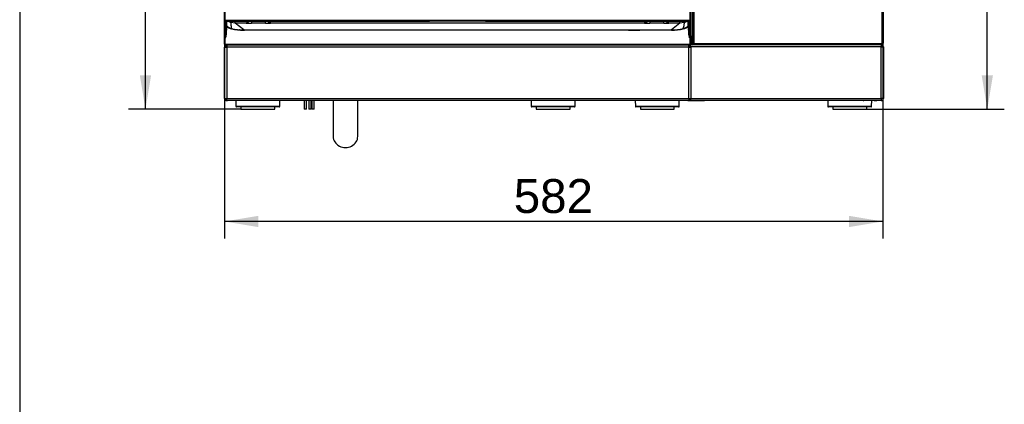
# Model space of a CAD drawing. Header units: millimetres. Extents: x 0 to 287, y 0 to 200.
# Tile 6 of 33: x 10 to 97, y 100 to 134. Entities that reach past the tile are written whole.
import ezdxf
from ezdxf.enums import TextEntityAlignment as Align

# ---------------------------------------------------------------- set-up
doc = ezdxf.new("R2010")
doc.units = ezdxf.units.MM
for name, color, linetype in [('134.132_BW4_CTM-', 7, 'Continuous'), ('Marges', 7, 'Continuous'), ('Standard', 7, 'Continuous')]:
    doc.layers.add(name, color=color, linetype=linetype)
doc.styles.add('SEACAD_Arial', font='arial.ttf')
doc.dimstyles.new('ISO', dxfattribs={"dimtxt": 3, "dimasz": 3, "dimexe": 1.5, "dimexo": 0, "dimgap": 0.75, "dimtad": 1, "dimdec": 0, "dimlfac": 10, "dimtxsty": 'SEACAD_Arial', "dimblk1": '_SE_FILLED', "dimblk2": '_SE_FILLED', "dimsah": 1, "dimcen": 1.5, "dimazin": 0, "dimtfac": 0.7, "dimtdec": 3, "dimtmove": 0, "dimatfit": 3, "dimfxl": 1, "dimarcsym": 0})

# ---------------------------------------------------------------- blocks, each defined once
blk = doc.blocks.new('SE1')
at = {"layer": '134.132_BW4_CTM-', "color": 7, "linetype": 'Continuous'}
for p, q in [((69.471, 131.923), (69.471, 174.251)), ((69.576, 174.251), (69.576, 131.923)), ((86.166, 174.251), (86.166, 131.923)), ((86.271, 174.251), (86.271, 131.923)), ((86.285, 174.29), (86.285, 131.93)), ((28.085, 133.946), (28.085, 134.909)), ((28.135, 134.906), (28.135, 133.952)), ((69.235, 133.952), (69.235, 134.906)), ((69.285, 134.909), (69.285, 133.946)), ((28.085, 133.947), (28.085, 133.939)), ((28.085, 132.993), (28.085, 133.946)), ((28.085, 133.946), (28.085, 133.946)), ((28.114, 133.901), (28.114, 133.952)), ((69.235, 133.952), (28.135, 133.952)), ((28.135, 133.94), (69.235, 133.94)), ((28.135, 133.896), (28.135, 133.94)), ((69.235, 133.896), (28.135, 133.896)), ((28.135, 133.896), (28.135, 132.943)), ((28.206, 132.943), (28.206, 133.88)), ((28.255, 133.43), (28.223, 132.509)), ((28.227, 132.668), (28.255, 133.456)), ((28.233, 132.541), (28.258, 133.27)), ((28.236, 133.886), (28.236, 132.972)), ((28.237, 133.952), (28.237, 133.94)), ((28.255, 133.456), (28.245, 133.886)), ((28.255, 133.43), (28.258, 133.27)), ((28.285, 133.458), (28.257, 132.671)), ((28.266, 133.887), (46.083, 133.887)), ((28.267, 133.94), (28.267, 133.952)), ((28.293, 133.45), (28.285, 133.458)), ((29.038, 133.72), (28.648, 133.774)), ((29.038, 133.72), (29.038, 133.887)), ((30.02, 133.72), (29.038, 133.72)), ((29.789, 133.119), (29.038, 133.72)), ((29.414, 133.141), (29.402, 133.109)), ((29.434, 133.109), (29.445, 133.139)), ((29.463, 133.104), (29.463, 133.113)), ((29.463, 133.113), (29.863, 133.093)), ((29.789, 133.119), (67.58, 133.119)), ((30.412, 133.093), (30.411, 133.119)), ((30.467, 133.884), (30.467, 133.702)), ((31.703, 133.702), (30.467, 133.702)), ((31.703, 133.702), (31.703, 133.884)), ((65.216, 133.72), (32.148, 133.72)), ((46.083, 133.887), (46.207, 133.887)), ((46.207, 133.94), (46.207, 133.952)), ((51.163, 133.887), (46.207, 133.887)), ((51.163, 133.952), (51.163, 133.94)), ((51.163, 133.887), (51.285, 133.887)), ((51.285, 133.887), (69.103, 133.887)), ((65.667, 133.884), (65.667, 133.702)), ((66.903, 133.702), (65.667, 133.702)), ((66.338, 133.119), (66.339, 133.093)), ((66.368, 133.093), (66.367, 133.119)), ((66.56, 133.093), (66.561, 133.119)), ((66.903, 133.702), (66.903, 133.884)), ((68.332, 133.72), (67.353, 133.72)), ((67.526, 133.119), (67.525, 133.093)), ((68.332, 133.72), (67.58, 133.119)), ((67.58, 133.119), (67.58, 133.093)), ((68.332, 133.72), (68.332, 133.887)), ((68.721, 133.774), (68.332, 133.72)), ((68.622, 133.234), (68.701, 133.515)), ((69.063, 133.475), (69.073, 133.887)), ((69.113, 132.667), (69.085, 133.458)), ((69.102, 133.952), (69.103, 133.94)), ((69.125, 133.885), (69.115, 133.456)), ((69.115, 133.456), (69.142, 132.668)), ((69.132, 133.952), (69.133, 133.94)), ((69.134, 133.886), (69.134, 132.972)), ((69.164, 133.88), (69.164, 132.943)), ((69.235, 133.94), (69.235, 133.896)), ((69.235, 132.943), (69.235, 133.896)), ((69.255, 133.952), (69.255, 133.901)), ((69.284, 133.939), (69.284, 133.947)), ((69.285, 133.946), (69.285, 132.993)), ((69.285, 133.946), (69.285, 133.946)), ((28.085, 132.409), (28.085, 132.993)), ((28.085, 131.86), (28.085, 132.409)), ((28.135, 132.943), (28.135, 132.403)), ((28.135, 132.943), (28.206, 132.943)), ((28.188, 132.403), (28.135, 132.403)), ((28.135, 132.403), (28.135, 131.855)), ((67.58, 133.093), (29.789, 133.093)), ((69.142, 132.668), (69.143, 132.666)), ((69.142, 132.668), (69.143, 132.665)), ((69.179, 132.415), (69.143, 132.665)), ((69.164, 132.943), (69.235, 132.943)), ((69.178, 132.415), (69.181, 132.403)), ((69.178, 132.415), (69.179, 132.415)), ((69.235, 132.403), (69.181, 132.403)), ((69.235, 132.403), (69.235, 132.943)), ((69.235, 131.855), (69.235, 132.403)), ((69.285, 132.993), (69.285, 132.409)), ((69.36, 132.56), (69.285, 132.56)), ((69.36, 132.46), (69.285, 132.46)), ((69.385, 132.41), (69.285, 132.41)), ((69.285, 132.409), (69.285, 131.86)), ((69.385, 131.935), (69.385, 132.435)), ((28.085, 131.86), (28.085, 131.86)), ((28.105, 131.61), (28.105, 131.597)), ((28.105, 131.61), (28.205, 131.61)), ((28.105, 127.06), (28.105, 131.597)), ((28.135, 131.855), (28.135, 131.854)), ((28.135, 131.854), (69.235, 131.854)), ((28.135, 131.81), (28.135, 131.854)), ((69.235, 131.81), (28.135, 131.81)), ((28.205, 131.61), (28.205, 131.597)), ((28.305, 131.61), (28.205, 131.61)), ((28.205, 131.589), (28.205, 131.597)), ((28.305, 131.743), (28.305, 131.81)), ((28.305, 131.743), (28.305, 131.586)), ((69.105, 131.586), (28.305, 131.586)), ((28.305, 131.586), (28.305, 127.049)), ((28.37, 131.81), (69.04, 131.81)), ((28.68, 131.81), (28.68, 131.81)), ((69.105, 131.76), (69.105, 131.743)), ((69.105, 131.586), (69.105, 131.743)), ((86.105, 131.61), (69.105, 131.61)), ((69.105, 127.049), (69.105, 131.586)), ((69.205, 131.61), (69.205, 131.597)), ((69.205, 131.597), (69.305, 131.597)), ((69.205, 131.597), (69.205, 131.589)), ((69.235, 131.854), (69.235, 131.855)), ((69.235, 131.81), (69.235, 131.854)), ((86.105, 131.81), (69.235, 131.81)), ((69.285, 131.93), (69.385, 131.93)), ((69.285, 131.86), (69.285, 131.86)), ((69.305, 131.61), (69.305, 131.597)), ((69.305, 131.597), (69.305, 127.06)), ((69.471, 131.923), (69.576, 131.923)), ((69.51, 131.91), (69.576, 131.91)), ((69.51, 131.81), (69.51, 131.91)), ((69.576, 131.923), (86.166, 131.923)), ((69.576, 131.923), (69.576, 131.818)), ((86.166, 131.818), (69.576, 131.818)), ((81.47, 131.81), (81.47, 131.818)), ((81.705, 131.81), (81.705, 131.818)), ((84.225, 131.81), (84.225, 131.818)), ((84.405, 131.818), (84.405, 131.81)), ((86.105, 131.81), (86.105, 131.61)), ((86.105, 131.81), (86.165, 131.81)), ((86.105, 127.06), (86.105, 131.61)), ((86.105, 131.61), (86.305, 131.61)), ((86.165, 131.811), (86.165, 131.818)), ((86.166, 131.923), (86.166, 131.818)), ((86.166, 131.923), (86.271, 131.923)), ((86.285, 131.93), (86.271, 131.93)), ((86.305, 131.61), (86.305, 127.06)), ((28.305, 127.036), (28.305, 127.049)), ((28.305, 127.036), (69.105, 127.036)), ((28.305, 126.91), (28.305, 127.036)), ((69.105, 127.036), (69.105, 127.049)), ((69.105, 127.036), (69.105, 126.91)), ((69.305, 127.06), (86.105, 127.06)), ((86.305, 127.06), (86.105, 127.06)), ((86.105, 127.06), (86.105, 126.86)), ((28.336, 126.86), (28.305, 126.86)), ((28.336, 126.86), (28.336, 126.882)), ((28.374, 126.86), (28.336, 126.86)), ((28.385, 126.86), (28.374, 126.86)), ((69.024, 126.86), (28.386, 126.86)), ((29.091, 126.86), (29.1, 126.359)), ((29.1, 126.359), (32.97, 126.359)), ((32.92, 126.31), (29.15, 126.31)), ((29.535, 126.31), (29.535, 126.11)), ((32.535, 126.11), (32.535, 126.31)), ((32.97, 126.359), (32.979, 126.86)), ((35.135, 126.86), (35.135, 126.11)), ((35.335, 126.11), (35.335, 126.86)), ((35.549, 126.86), (35.549, 126.11)), ((35.749, 126.11), (35.749, 126.86)), ((35.806, 126.86), (35.806, 126.11)), ((36.006, 126.11), (36.006, 126.86)), ((37.7, 126.86), (37.7, 123.689)), ((39.87, 123.689), (39.87, 126.86)), ((55.191, 126.86), (55.2, 126.359)), ((55.2, 126.359), (59.07, 126.359)), ((59.02, 126.31), (55.25, 126.31)), ((55.635, 126.31), (55.635, 126.11)), ((58.635, 126.11), (58.635, 126.31)), ((59.07, 126.359), (59.079, 126.86)), ((64.391, 126.86), (64.4, 126.359)), ((64.4, 126.359), (68.27, 126.359)), ((68.22, 126.31), (64.45, 126.31)), ((64.835, 126.31), (64.835, 126.11)), ((67.835, 126.11), (67.835, 126.31)), ((68.27, 126.359), (68.279, 126.86)), ((69.024, 126.86), (70.48, 126.86)), ((69.036, 126.86), (69.025, 126.86)), ((69.074, 126.86), (69.036, 126.86)), ((69.105, 126.86), (69.074, 126.86)), ((86.105, 126.86), (69.105, 126.86)), ((81.391, 126.86), (70.48, 126.86)), ((81.391, 126.86), (81.4, 126.359)), ((81.4, 126.359), (85.27, 126.359)), ((85.22, 126.31), (81.45, 126.31)), ((81.835, 126.31), (81.835, 126.11)), ((84.53, 126.86), (84.58, 126.86)), ((85.48, 126.86), (84.58, 126.86)), ((84.835, 126.11), (84.835, 126.31)), ((85.27, 126.359), (85.279, 126.86)), ((85.48, 126.86), (85.53, 126.86)), ((85.53, 126.86), (85.73, 126.86)), ((85.53, 126.86), (85.53, 126.86)), ((85.73, 126.86), (85.73, 126.86)), ((29.535, 126.11), (32.535, 126.11)), ((35.335, 126.11), (35.135, 126.11)), ((35.749, 126.11), (35.549, 126.11)), ((36.006, 126.11), (35.806, 126.11)), ((55.635, 126.11), (58.635, 126.11)), ((64.835, 126.11), (67.835, 126.11)), ((81.835, 126.11), (84.835, 126.11))]:
    blk.add_line(p, q, dxfattribs=at)
for centre, radius, start, end in [((28.285, 133.455), 0.03, 43.55767, 177.78284), ((-12.766, 132.784), 41.078, 0.96484, 1.54009), ((28.175, 133.342), 0.187, 41.87821, 45.37095), ((28.889, 134.02), 0.798, 223.92724, 256.91184), ((28.869, 134.543), 0.8, 235.5979, 254.00138), ((24.97, 135.238), 3.959, 338.30037, 339.97109), ((29.791, 137.904), 4.785, 256.9229, 269.98571), ((29.823, 138.105), 5.012, 257.19243, 259.46114), ((30.435, 138.415), 4.714, 264.95715, 270.38999), ((31.539, 143.115), 9.415, 270.99834, 273.70805), ((32.355, 134.299), 0.615, 222.38162, 250.27158), ((33.218, 134.184), 1.167, 194.8297, 203.43747), ((64.394, 134.145), 0.926, 332.65231, 343.63194), ((65.638, 138.543), 4.841, 265.00723, 270.34593), ((66.932, 138.543), 4.841, 269.65409, 274.99276), ((67.579, 137.902), 4.783, 270.01229, 282.59356), ((67.58, 137.903), 4.81, 270.00719, 282.59642), ((68.477, 134.025), 0.804, 280.406, 316.83474), ((68.368, 133.156), 0.265, 11.56555, 17.25758), ((68.476, 134.031), 0.836, 280.51998, 316.77836), ((72.669, 135.325), 4.242, 199.88792, 201.4469), ((68.48, 134.59), 0.851, 286.49896, 304.25291), ((69.085, 133.455), 0.03, 2.25415, 136.40815), ((20.212, 135.275), 8.478, 340.20185, 340.3332), ((27.331, 132.77), 0.931, 338.03827, 353.9001), ((29.823, 138.105), 5.012, 269.43722, 269.99127), ((69.949, 132.75), 0.841, 185.73262, 203.53827), ((69.123, 132.568), 0.0993, 78.66645, 96.02418), ((107.268, 133.915), 38.117, 181.46061, 182.27248), ((69.335, 132.41), 0.05, 0, 90), ((69.36, 132.435), 0.125, 27.37701, 90), ((69.36, 132.435), 0.025, 0, 90), ((28.135, 131.86), 0.05, 182.00764, 270), ((28.305, 131.61), 0.2, 90, 180), ((28.205, 131.93), 0.12, 218.61838, 234.33272), ((28.305, 131.61), 0.1, 90, 180), ((28.836, 131.76), 0.05, 90, 95.0963), ((28.88, 131.61), 0.2, 90, 92.54752), ((28.93, 131.76), 0.05, 90, 95.0963), ((59.334, 131.76), 0.05, 84.9037, 90), ((64.136, 131.76), 0.05, 90, 95.0963), ((69.055, 131.76), 0.05, 0, 90), ((69.105, 131.61), 0.2, 0, 90), ((69.105, 131.61), 0.1, 0, 90), ((69.235, 131.86), 0.05, 270, 357.99236), ((69.51, 131.935), 0.125, 180, 266.98629), ((69.576, 131.923), 0.105, 180, 270), ((69.51, 131.935), 0.025, 208.6854, 270), ((85.46, 131.935), 0.125, 273.01371, 290.60969), ((86.105, 131.61), 0.2, 0, 90), ((86.105, 131.61), 0.1, 0, 90), ((86.155, 131.93), 0.12, 270, 274.78019), ((86.165, 131.93), 0.12, 270, 0), ((86.166, 131.923), 0.105, 270, 0), ((28.305, 127.06), 0.2, 180, 270), ((28.305, 127.06), 0.1, 184.82024, 270), ((69.105, 127.06), 0.2, 270, 360), ((86.105, 127.06), 0.2, 270, 0), ((29.15, 126.36), 0.05, 181, 270), ((32.92, 126.36), 0.05, 270, 359), ((55.25, 126.36), 0.05, 181, 270), ((59.02, 126.36), 0.05, 270, 359), ((64.45, 126.36), 0.05, 181, 270), ((68.22, 126.36), 0.05, 270, 359), ((69.055, 126.91), 0.05, 270, 0), ((70.48, 127.36), 0.5, 270, 271.50673), ((81.45, 126.36), 0.05, 181, 270), ((84.58, 126.91), 0.05, 265.23408, 270), ((85.22, 126.36), 0.05, 270, 359), ((85.48, 126.91), 0.05, 270, 274.76592), ((85.53, 127.06), 0.2, 270, 272.38245)]:
    blk.add_arc(centre, radius, start, end, dxfattribs=at)
for centre, major_axis, ratio, start_param, end_param in [((28.135, 133.946), (0.05, 0), 0.123749, 1.570796, 3.141593), ((28.135, 133.946), (0.05, 0), 0.992546, 3.141593, 4.712389), ((28.266, 133.88), (-0.06, 0), 0.123668, 4.706097, 6.283089), ((28.206, 133.909), (0.03, 0), 0.992546, 4.712389, 5.311007), ((28.778, 133.844), (0.614, -0.375), 0.856221, 4.417844, 5.082957), ((29.791, 137.845), (-4.788, 0), 0.992546, 1.341097, 1.570371), ((29.47, 133.262), (-0.108, 0.105), 0.991436, 1.814231, 2.293182), ((46.207, 134.714), (0, -0.805), 0.993908, 5.954092, 6.005558), ((69.085, 133.455), (0.03, 0.001), 0.121796, 0.004357, 1.566545), ((69.104, 133.88), (-0.06, 0), 0.123668, 3.141689, 4.718681), ((69.164, 133.909), (-0.03, 0), 0.992546, 0.972178, 1.570796), ((69.235, 133.946), (0.05, 0), 0.123749, 0, 1.570796), ((69.235, 133.946), (-0.05, 0), 0.992546, 1.570796, 3.141593), ((28.135, 132.993), (0.05, 0), 0.992546, 3.141593, 4.712389), ((28.135, 132.409), (0.05, 0), 0.121869, 3.141593, 4.712389), ((28.183, 132.328), (0.023, 0.62), 0.004555, -1.448454, -0.122004), ((28.206, 132.973), (0.03, 0), 0.992546, 4.712389, 6.247499), ((28.213, 132.327), (0.023, 0.65), 0.004346, -1.017327, -0.122019), ((69.164, 132.973), (-0.03, 0), 0.992546, 0.035687, 1.570796), ((69.157, 132.327), (-0.023, 0.65), 0.004346, 0.122019, 1.017327), ((69.235, 132.993), (0.05, 0), 0.992546, 4.712389, 6.283185), ((69.235, 132.409), (0.05, 0), 0.121869, 4.712389, 6.283185), ((28.135, 131.861), (-0.05, -0.0009), 0.121832, 0.002135, 1.568662), ((28.305, 131.61), (-0.2, 0), 0.121869, 0.785398, 1.570796), ((69.105, 131.61), (0.1, 0), 0.121869, 4.712389, 5.497787), ((69.105, 131.61), (-0.2, 0), 0.121869, 1.570796, 2.356194), ((69.235, 131.861), (0.05, -0.0009), 0.121832, 4.714524, 6.281051), ((28.305, 127.073), (-0.2, 0), 0.121869, 0.785398, 1.570796), ((69.105, 127.073), (0.2, 0), 0.121869, 4.712389, 5.497787), ((38.785, 123.689), (-1.085, 0), 0.897258, 0, 3.141593)]:
    blk.add_ellipse(centre, major_axis=major_axis, ratio=ratio, start_param=start_param, end_param=end_param, dxfattribs=at)
for points, knots in [([(28.648, 133.774), (28.647, 133.771), (28.645, 133.764), (28.644, 133.753), (28.642, 133.741), (28.642, 133.729), (28.642, 133.711), (28.644, 133.686), (28.649, 133.644), (28.657, 133.589), (28.67, 133.503), (28.688, 133.388), (28.701, 133.294), (28.708, 133.243)], [0, 0, 0, 0, 0.023084, 0.047126, 0.072126, 0.098085, 0.125004, 0.182872, 0.25, 0.368637, 0.5, 0.728707, 1, 1, 1, 1]), ([(30.081, 133.885), (30.08, 133.878), (30.074, 133.85), (30.065, 133.816), (30.055, 133.784), (30.047, 133.764), (30.039, 133.748), (30.033, 133.737), (30.028, 133.73), (30.025, 133.725), (30.021, 133.722), (30.021, 133.72), (30.02, 133.72)], [0.4638737, 0.4638737, 0.4638737, 0.4638737, 0.5021451, 0.6276814, 0.6904496, 0.7532177, 0.8159859, 0.878754, 0.9101381, 0.9415221, 0.9729062, 0.9989229, 0.9989229, 0.9989229, 0.9989229]), ([(30.268, 133.884), (30.263, 133.878), (30.244, 133.857), (30.21, 133.824), (30.169, 133.79), (30.131, 133.765), (30.099, 133.747), (30.074, 133.736), (30.056, 133.729), (30.045, 133.726), (30.037, 133.724), (30.031, 133.722), (30.027, 133.722), (30.025, 133.721), (30.023, 133.72), (30.021, 133.72), (30.02, 133.72)], [0.4571728, 0.4571728, 0.4571728, 0.4571728, 0.4929943, 0.5794517, 0.6643021, 0.747187, 0.8107041, 0.873336, 0.905095, 0.9364702, 0.9522213, 0.9679519, 0.9755932, 0.9854717, 0.9939366, 1, 1, 1, 1]), ([(65.216, 133.72), (65.295, 133.728), (65.39, 133.781), (65.472, 133.874), (65.479, 133.883)], [0, 0, 0, 0, 0.5, 0.5519519, 0.5519519, 0.5519519, 0.5519519]), ([(67.09, 133.883), (67.098, 133.874), (67.179, 133.781), (67.274, 133.728), (67.353, 133.72)], [0.4480479, 0.4480479, 0.4480479, 0.4480479, 0.5, 1, 1, 1, 1]), ([(67.353, 133.72), (67.333, 133.73), (67.311, 133.781), (67.291, 133.871), (67.289, 133.878), (67.288, 133.884)], [0, 0, 0, 0, 0.5, 0.5, 0.53597, 0.53597, 0.53597, 0.53597]), ([(68.701, 133.515), (68.704, 133.532), (68.709, 133.563), (68.715, 133.608), (68.721, 133.648), (68.725, 133.684), (68.727, 133.713), (68.727, 133.736), (68.726, 133.756), (68.723, 133.768), (68.721, 133.774)], [0, 0, 0, 0, 0.178092, 0.344497, 0.499217, 0.633952, 0.749839, 0.838624, 0.922009, 1, 1, 1, 1]), ([(28.163, 131.593), (28.145, 131.593), (28.13, 131.594), (28.11, 131.595), (28.105, 131.596), (28.105, 131.597)], [0, 0, 0, 0, 0.5, 0.5, 1, 1, 1, 1]), ([(28.37, 131.81), (28.359, 131.81), (28.348, 131.804), (28.326, 131.781), (28.316, 131.764), (28.305, 131.743)], [0, 0, 0, 0, 0.5, 0.5, 1, 1, 1, 1]), ([(69.105, 131.743), (69.094, 131.764), (69.084, 131.781), (69.062, 131.804), (69.051, 131.81), (69.04, 131.81)], [0, 0, 0, 0, 0.5, 0.5, 1, 1, 1, 1]), ([(69.305, 131.597), (69.305, 131.596), (69.3, 131.595), (69.28, 131.594), (69.265, 131.593), (69.247, 131.593)], [0, 0, 0, 0, 0.5, 0.5, 1, 1, 1, 1]), ([(28.105, 127.06), (28.105, 127.059), (28.11, 127.058), (28.13, 127.057), (28.145, 127.056), (28.163, 127.056)], [0, 0, 0, 0, 0.5, 0.5, 1, 1, 1, 1]), ([(69.247, 127.056), (69.265, 127.056), (69.28, 127.057), (69.3, 127.058), (69.305, 127.059), (69.305, 127.06)], [0, 0, 0, 0, 0.5, 0.5, 1, 1, 1, 1]), ([(28.305, 126.91), (28.318, 126.894), (28.332, 126.882), (28.359, 126.865), (28.372, 126.86), (28.386, 126.86)], [0, 0, 0, 0, 0.5, 0.5, 1, 1, 1, 1]), ([(69.024, 126.86), (69.038, 126.86), (69.051, 126.865), (69.078, 126.882), (69.092, 126.894), (69.105, 126.91)], [0, 0, 0, 0, 0.5, 0.5, 1, 1, 1, 1])]:
    blk.add_open_spline(points, degree=3, knots=knots, dxfattribs=at)
blk.add_rational_spline([(63.799, 133.093), (64.559, 133.106), (65.32, 133.119)], [1.00000001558, 1.00000001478, 1.00000001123], degree=2, dxfattribs=at)
for points in [[(64.022, 133.093), (64.521, 133.102), (65.028, 133.11), (65.542, 133.119)], [(69.176, 131.601), (69.194, 131.599), (69.205, 131.598), (69.205, 131.597)]]:
    blk.add_open_spline(points, degree=3, dxfattribs=at)
blk = doc.blocks.new('DMBLK12')
at = {"layer": 'Standard', "linetype": 'Continuous'}
for points in [[(31.085, 115.673), (31.085, 116.673), (28.085, 116.173)], [(83.271, 115.673), (86.271, 116.173), (83.271, 116.673)]]:
    blk.add_hatch(color=7, dxfattribs=at).paths.add_polyline_path(points)
at = {"layer": 'Standard', "color": 7, "linetype": 'Continuous'}
for p, q in [((28.085, 132.409), (28.085, 114.673)), ((86.271, 131.923), (86.271, 114.673)), ((86.271, 116.173), (28.085, 116.173))]:
    blk.add_line(p, q, dxfattribs=at)
at = {"layer": 'Standard', "color": 7, "linetype": 'Continuous', "style": 'SEACAD_Arial'}
blk.add_text('582', height=3, dxfattribs=at).set_placement((53.656, 119.923), align=Align.TOP_LEFT)
blk = doc.blocks.new('_SE_FILLED')
at = {"color": 0}
blk.add_line((0, 0), (-1, 0), dxfattribs=at)
blk.add_solid([(0, 0), (-1, -0.1665), (-1, 0.1665), (0, 0)], dxfattribs=at)
blk = doc.blocks.new('DMBLK14')
at = {"layer": 'Standard', "linetype": 'Continuous'}
for points in [[(95.992, 171.41), (95.492, 174.41), (94.992, 171.41)], [(95.992, 129.11), (94.992, 129.11), (95.492, 126.11)]]:
    blk.add_hatch(color=7, dxfattribs=at).paths.add_polyline_path(points)
at = {"layer": 'Standard', "color": 7, "linetype": 'Continuous'}
for p, q in [((85.62, 174.41), (96.992, 174.41)), ((95.492, 126.11), (95.492, 174.41)), ((84.835, 126.11), (96.992, 126.11))]:
    blk.add_line(p, q, dxfattribs=at)
at = {"layer": 'Standard', "color": 7, "linetype": 'Continuous', "style": 'SEACAD_Arial'}
blk.add_text('483', height=3, rotation=90, dxfattribs=at).set_placement((91.742, 146.738), align=Align.TOP_LEFT)
blk = doc.blocks.new('DMBLK15')
at = {"layer": 'Standard', "linetype": 'Continuous'}
for points in [[(20.614, 187.664), (21.614, 187.664), (21.114, 190.664)], [(20.614, 129.11), (21.114, 126.11), (21.614, 129.11)]]:
    blk.add_hatch(color=7, dxfattribs=at).paths.add_polyline_path(points)
at = {"layer": 'Standard', "color": 7, "linetype": 'Continuous'}
for p, q in [((30.787, 190.664), (19.614, 190.664)), ((21.114, 126.11), (21.114, 190.664)), ((29.535, 126.11), (19.614, 126.11))]:
    blk.add_line(p, q, dxfattribs=at)
at = {"layer": 'Standard', "color": 7, "linetype": 'Continuous', "style": 'SEACAD_Arial'}
blk.add_text('646', height=3, rotation=90, dxfattribs=at).set_placement((17.364, 154.866), align=Align.TOP_LEFT)

msp = doc.modelspace()

# ---------------------------------------------------------------- linework, layer by layer
at = {"layer": 'Marges', "color": 7, "linetype": 'Continuous'}
msp.add_line((10, 200), (10, 10), dxfattribs=at)

# ---------------------------------------------------------------- block references
at = {"layer": 'Standard'}
msp.add_blockref('SE1', (0, 0), dxfattribs=at)

# ---------------------------------------------------------------- dimensions: what is measured, and where the dimension line sits
at = {"layer": 'Standard', "color": 7, "linetype": 'Continuous'}
for base, p1, p2, picture, middle in [((21.114, 190.664), (29.535, 126.11), (30.787, 190.664), 'DMBLK15', (21.114, 158.387)), ((95.492, 174.41), (84.835, 126.11), (85.62, 174.41), 'DMBLK14', (95.492, 150.26))]:
    dim = msp.add_linear_dim(base=base, p1=p1, p2=p2, angle=90, text='\\A1;<>', dimstyle='ISO', dxfattribs=at)
    dim.commit()
    dim.dimension.update_dxf_attribs({"geometry": picture, "text_midpoint": middle, "dimtype": 160})
dim = msp.add_linear_dim(base=(28.085, 116.173), p1=(86.271, 131.923), p2=(28.085, 132.993), text='\\A1;<>', dimstyle='ISO', dxfattribs=at)
dim.commit()
dim.dimension.update_dxf_attribs({"geometry": 'DMBLK12', "text_midpoint": (57.178, 116.173), "dimtype": 160})

doc.saveas('drawing.dxf')
